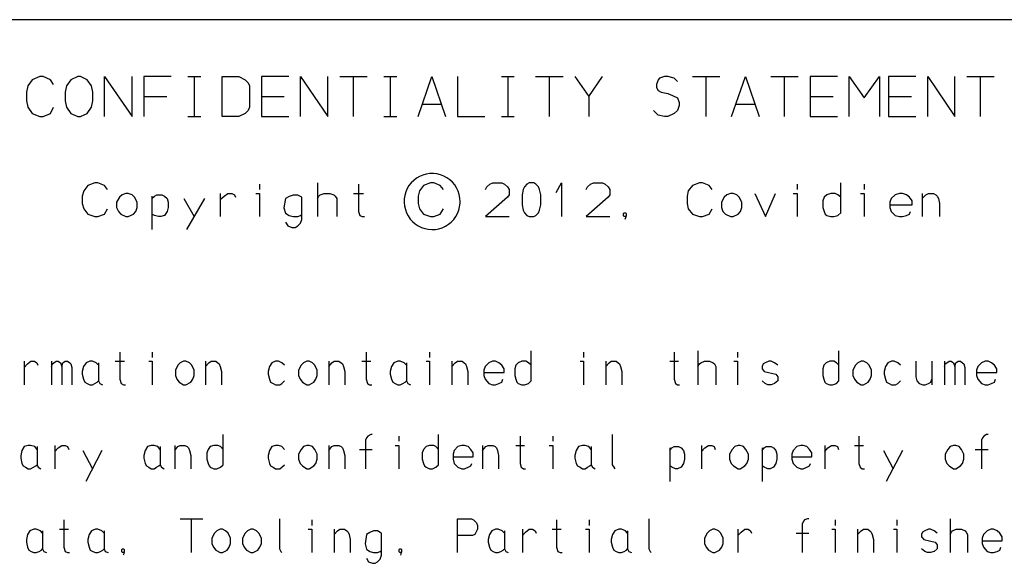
# Model space of a CAD drawing. Extents: x 0 to 1186, y 36 to 805.
# Tile 5 of 12: x 729 to 825, y 91 to 145. Entities that reach past the tile are written whole.
import ezdxf

# ---------------------------------------------------------------- set-up
doc = ezdxf.new("R2010")
doc.units = 0
doc.layers.add('1', color=1, linetype='CONTINUOUS')

msp = doc.modelspace()

# ---------------------------------------------------------------- linework, layer by layer
at = {"layer": '1'}
for p, q in [((863.9, 144.6), (693.68, 144.6)), ((729.53, 138.1), (729.38, 137.5)), ((729.95, 138.7), (729.53, 138.1)), ((730.7, 139.03), (729.95, 138.7)), ((731.03, 139.03), (730.7, 139.03)), ((731.75, 138.7), (731.03, 139.03)), ((732.05, 138.25), (731.75, 138.7)), ((733.3, 138.1), (733.2, 137.5)), ((733.75, 138.7), (733.3, 138.1)), ((734.43, 139.03), (733.75, 138.7)), ((734.68, 139.03), (734.43, 139.03)), ((735.35, 138.7), (734.68, 139.03)), ((735.78, 138.1), (735.35, 138.7)), ((735.9, 137.5), (735.78, 138.1)), ((737.05, 135.1), (737.05, 139.03)), ((737.05, 139.03), (739.75, 135.1)), ((739.75, 135.1), (739.75, 139.03)), ((743.58, 139.03), (740.9, 139.03)), ((740.9, 139.03), (740.9, 135.1)), ((745.23, 139.03), (746.48, 139.03)), ((745.88, 135.1), (745.88, 139.03)), ((748.58, 135.1), (748.58, 139.03)), ((748.58, 139.03), (750.23, 139.03)), ((750.23, 139.03), (750.85, 138.7)), ((750.85, 138.7), (751.13, 138.4)), ((751.13, 138.4), (751.28, 138.1)), ((751.28, 138.1), (751.28, 136.03)), ((755.13, 139.03), (752.43, 139.03)), ((752.43, 139.03), (752.43, 135.1)), ((756.28, 135.1), (756.28, 139.03)), ((756.28, 139.03), (758.95, 135.1)), ((758.95, 135.1), (758.95, 139.03)), ((760.13, 139.03), (762.8, 139.03)), ((761.45, 135.1), (761.45, 139.03)), ((764.45, 139.03), (765.7, 139.03)), ((765.1, 135.1), (765.1, 139.03)), ((767.8, 135.1), (769.15, 139.03)), ((769.15, 139.03), (770.5, 135.1)), ((771.65, 139.03), (771.65, 135.1)), ((775.98, 139.03), (777.23, 139.03)), ((776.63, 135.1), (776.63, 139.03)), ((779.33, 139.03), (782.03, 139.03)), ((780.68, 135.1), (780.68, 139.03)), ((783.18, 139.03), (784.53, 137.08)), ((784.53, 137.08), (785.88, 139.03)), ((791.33, 138.7), (791.18, 138.25)), ((791.18, 138.25), (791.18, 137.95)), ((791.48, 138.88), (791.33, 138.7)), ((791.98, 139.03), (791.48, 138.88)), ((792.28, 139.03), (791.98, 139.03)), ((792.9, 138.88), (792.28, 139.03)), ((793.25, 138.55), (792.9, 138.88)), ((794.7, 139.03), (797.4, 139.03)), ((796.05, 135.1), (796.05, 139.03)), ((798.55, 135.1), (799.9, 139.03)), ((799.9, 139.03), (801.25, 135.1)), ((802.4, 139.03), (805.08, 139.03)), ((803.75, 135.1), (803.75, 139.03)), ((808.93, 139.03), (806.25, 139.03)), ((806.25, 139.03), (806.25, 135.1)), ((810.08, 135.1), (810.08, 139.03)), ((810.08, 139.03), (811.55, 136.93)), ((811.55, 136.93), (813.05, 139.03)), ((813.05, 139.03), (813.05, 135.1)), ((816.63, 139.03), (813.93, 139.03)), ((813.93, 139.03), (813.93, 135.1)), ((817.78, 135.1), (817.78, 139.03)), ((817.78, 139.03), (820.45, 135.1)), ((820.45, 135.1), (820.45, 139.03)), ((821.63, 139.03), (824.3, 139.03)), ((822.95, 135.1), (822.95, 139.03)), ((729.38, 137.5), (729.38, 136.63)), ((733.2, 137.5), (733.2, 136.63)), ((735.9, 136.63), (735.9, 137.5)), ((791.18, 137.95), (791.33, 137.65)), ((791.33, 137.65), (791.65, 137.5)), ((791.65, 137.5), (792.28, 137.35)), ((792.28, 137.35), (792.75, 137.18)), ((792.75, 137.18), (793.25, 136.93)), ((729.38, 136.63), (729.53, 136.03)), ((733.2, 136.63), (733.3, 136.03)), ((735.78, 136.03), (735.9, 136.63)), ((740.9, 137.08), (743.15, 137.08)), ((752.43, 137.08), (754.68, 137.08)), ((768.2, 136.33), (770.1, 136.33)), ((784.53, 137.08), (784.53, 135.1)), ((793.25, 136.93), (793.4, 136.48)), ((793.4, 136.18), (793.25, 135.7)), ((793.4, 136.48), (793.4, 136.18)), ((798.95, 136.33), (800.85, 136.33)), ((806.25, 137.08), (808.5, 137.08)), ((813.93, 137.08), (816.2, 137.08)), ((729.53, 136.03), (729.95, 135.4)), ((729.95, 135.4), (730.7, 135.1)), ((731.03, 135.1), (731.75, 135.4)), ((731.75, 135.4), (732.05, 136.03)), ((733.3, 136.03), (733.75, 135.4)), ((733.75, 135.4), (734.43, 135.1)), ((734.68, 135.1), (735.35, 135.4)), ((735.35, 135.4), (735.78, 136.03)), ((750.85, 135.4), (750.23, 135.1)), ((751.13, 135.7), (750.85, 135.4)), ((751.28, 136.03), (751.13, 135.7)), ((791.33, 135.25), (790.88, 135.7)), ((791.98, 135.1), (791.33, 135.25)), ((792.9, 135.4), (792.28, 135.1)), ((793.25, 135.7), (792.9, 135.4)), ((730.7, 135.1), (731.03, 135.1)), ((734.43, 135.1), (734.68, 135.1)), ((745.23, 135.1), (746.48, 135.1)), ((750.23, 135.1), (748.58, 135.1)), ((752.43, 135.1), (755.13, 135.1)), ((764.45, 135.1), (765.7, 135.1)), ((771.65, 135.1), (774.33, 135.1)), ((775.98, 135.1), (777.23, 135.1)), ((792.28, 135.1), (791.98, 135.1)), ((806.25, 135.1), (808.93, 135.1)), ((813.93, 135.1), (816.63, 135.1)), ((768.6, 129.45), (768.27, 129.35)), ((768.95, 129.5), (768.6, 129.45)), ((769.3, 129.5), (768.95, 129.5)), ((769.65, 129.48), (769.3, 129.5)), ((770, 129.38), (769.65, 129.48)), ((736.1, 128.6), (735.4, 128.35)), ((736.38, 128.6), (736.1, 128.6)), ((737.05, 128.35), (736.38, 128.6)), ((752.25, 128.48), (752.25, 127.95)), ((757.93, 128.6), (757.93, 125.28)), ((761.95, 128.48), (761.95, 125.8)), ((767.12, 128.6), (766.9, 128.33)), ((767.37, 128.83), (767.12, 128.6)), ((767.65, 129.05), (767.37, 128.83)), ((767.95, 129.23), (767.65, 129.05)), ((768.27, 129.35), (767.95, 129.23)), ((769.03, 128.6), (768.33, 128.35)), ((769.33, 128.6), (769.03, 128.6)), ((769.98, 128.35), (769.33, 128.6)), ((770.32, 129.25), (770, 129.38)), ((770.62, 129.1), (770.32, 129.25)), ((770.9, 128.9), (770.62, 129.1)), ((771.17, 128.65), (770.9, 128.9)), ((771.4, 128.4), (771.17, 128.65)), ((774.53, 128.2), (774.83, 128.48)), ((774.83, 128.48), (775.13, 128.6)), ((775.13, 128.6), (776, 128.6)), ((776, 128.6), (776.28, 128.48)), ((776.28, 128.48), (776.58, 128.2)), ((778.48, 128.48), (778.23, 128.2)), ((778.7, 128.6), (778.48, 128.48)), ((779.15, 128.6), (778.7, 128.6)), ((779.35, 128.48), (779.15, 128.6)), ((779.6, 128.2), (779.35, 128.48)), ((781.35, 127.65), (781.88, 128.6)), ((781.88, 128.6), (781.88, 125.28)), ((784.43, 128.2), (784.7, 128.48)), ((784.7, 128.48), (785, 128.6)), ((785, 128.6), (785.88, 128.6)), ((785.88, 128.6), (786.15, 128.48)), ((786.15, 128.48), (786.45, 128.2)), ((795.4, 128.6), (794.7, 128.35)), ((795.68, 128.6), (795.4, 128.6)), ((796.35, 128.35), (795.68, 128.6)), ((804.98, 128.48), (804.98, 127.95)), ((809.25, 125.65), (809.25, 128.6)), ((811.55, 128.48), (811.55, 127.95)), ((735, 127.83), (734.85, 127.3)), ((735.4, 128.35), (735, 127.83)), ((737.33, 127.95), (737.05, 128.35)), ((739.13, 127.55), (738.78, 127.43)), ((739.38, 127.55), (739.13, 127.55)), ((739.75, 127.43), (739.38, 127.55)), ((748.4, 127.55), (748.4, 125.28)), ((748.78, 127.3), (749.15, 127.55)), ((749.15, 127.55), (749.53, 127.55)), ((749.53, 127.55), (749.78, 127.43)), ((751.88, 127.55), (752.25, 127.55)), ((752.25, 127.55), (752.25, 125.28)), ((758.2, 127.43), (758.6, 127.55)), ((758.6, 127.55), (759.15, 127.55)), ((759.15, 127.55), (759.55, 127.43)), ((761.48, 127.55), (762.45, 127.55)), ((766.6, 127.7), (766.5, 127.35)), ((766.72, 128.03), (766.6, 127.7)), ((766.9, 128.33), (766.72, 128.03)), ((767.95, 127.83), (767.8, 127.3)), ((768.33, 128.35), (767.95, 127.83)), ((770.28, 127.95), (769.98, 128.35)), ((771.57, 128.1), (771.4, 128.4)), ((771.72, 127.78), (771.57, 128.1)), ((771.82, 127.45), (771.72, 127.78)), ((774.4, 127.95), (774.53, 128.2)), ((776.58, 128.2), (776.73, 127.95)), ((776.73, 127.95), (776.73, 127.43)), ((778.1, 127.95), (778, 127.43)), ((778.23, 128.2), (778.1, 127.95)), ((779.7, 127.95), (779.6, 128.2)), ((779.83, 127.43), (779.7, 127.95)), ((784.28, 127.95), (784.43, 128.2)), ((786.45, 128.2), (786.6, 127.95)), ((786.6, 127.95), (786.6, 127.43)), ((794.3, 127.83), (794.18, 127.3)), ((794.7, 128.35), (794.3, 127.83)), ((796.63, 127.95), (796.35, 128.35)), ((798.43, 127.55), (798.08, 127.43)), ((798.7, 127.55), (798.43, 127.55)), ((799.05, 127.43), (798.7, 127.55)), ((800.83, 127.55), (801.88, 125.28)), ((801.88, 125.28), (802.85, 127.55)), ((804.58, 127.55), (804.98, 127.55)), ((804.98, 127.55), (804.98, 125.28)), ((808.28, 127.55), (807.88, 127.43)), ((808.7, 127.55), (808.28, 127.55)), ((808.98, 127.43), (808.7, 127.55)), ((811.18, 127.55), (811.55, 127.55)), ((811.55, 127.55), (811.55, 125.28)), ((815.03, 127.55), (814.6, 127.43)), ((815.3, 127.55), (815.03, 127.55)), ((815.7, 127.43), (815.3, 127.55)), ((817.23, 127.55), (817.23, 125.28)), ((817.6, 127.43), (817.85, 127.55)), ((817.85, 127.55), (818.35, 127.55)), ((818.35, 127.55), (818.58, 127.43)), ((734.85, 127.3), (734.85, 126.58)), ((734.85, 126.58), (735, 126.05)), ((738.53, 127.18), (738.23, 126.7)), ((738.23, 126.7), (738.23, 126.18)), ((738.78, 127.43), (738.53, 127.18)), ((740, 127.18), (739.75, 127.43)), ((740.25, 126.7), (740, 127.18)), ((740.25, 126.18), (740.25, 126.7)), ((741.7, 127.3), (741.7, 124.03)), ((741.7, 127.05), (741.95, 127.3)), ((741.95, 127.3), (742.18, 127.43)), ((742.18, 127.43), (742.68, 127.43)), ((742.68, 127.43), (742.93, 127.3)), ((742.93, 127.3), (743.18, 127.05)), ((743.18, 127.05), (743.3, 126.7)), ((743.3, 126.7), (743.3, 126.18)), ((744.83, 127.05), (745.85, 125.28)), ((746.85, 127.05), (745.1, 124.03)), ((748.4, 126.95), (748.78, 127.3)), ((749.78, 127.43), (749.88, 127.18)), ((754.78, 127.05), (754.63, 126.13)), ((755.15, 127.25), (754.78, 127.05)), ((755.55, 127.4), (755.15, 127.25)), ((756, 127.4), (755.55, 127.4)), ((756.25, 127.25), (756, 127.4)), ((756.4, 127.18), (756.25, 127.25)), ((756.4, 125), (756.4, 127.18)), ((757.93, 127.05), (758.05, 127.3)), ((758.05, 127.3), (758.2, 127.43)), ((759.55, 127.43), (759.68, 127.3)), ((759.68, 127.3), (759.83, 127.05)), ((759.83, 127.05), (759.83, 125.28)), ((766.45, 127.03), (766.42, 126.68)), ((766.42, 126.68), (766.47, 126.33)), ((766.5, 127.35), (766.45, 127.03)), ((767.8, 127.3), (767.8, 126.58)), ((767.8, 126.58), (767.95, 126.05)), ((771.9, 127.1), (771.82, 127.45)), ((771.87, 126.25), (771.92, 126.6)), ((771.92, 126.78), (771.9, 127.1)), ((771.92, 126.6), (771.92, 126.78)), ((776.58, 127.18), (774.4, 125.28)), ((776.73, 127.43), (776.58, 127.18)), ((778, 127.43), (778, 126.43)), ((779.83, 126.43), (779.83, 127.43)), ((786.45, 127.18), (784.28, 125.28)), ((786.6, 127.43), (786.45, 127.18)), ((794.18, 127.3), (794.18, 126.58)), ((794.18, 126.58), (794.3, 126.05)), ((797.83, 127.18), (797.55, 126.7)), ((797.55, 126.7), (797.55, 126.18)), ((798.08, 127.43), (797.83, 127.18)), ((799.3, 127.18), (799.05, 127.43)), ((799.55, 126.7), (799.3, 127.18)), ((799.55, 126.18), (799.55, 126.7)), ((807.63, 127.18), (807.48, 126.83)), ((807.48, 126.83), (807.48, 126.18)), ((807.88, 127.43), (807.63, 127.18)), ((809.25, 127.18), (808.98, 127.43)), ((814.2, 127.05), (814.08, 126.7)), ((814.08, 126.7), (814.08, 126.18)), ((814.6, 127.43), (814.2, 127.05)), ((816, 127.18), (815.7, 127.43)), ((816.25, 126.83), (816, 127.18)), ((816.25, 126.43), (816.25, 126.83)), ((817.23, 127.05), (817.6, 127.43)), ((818.58, 127.43), (818.7, 127.3)), ((818.7, 127.3), (818.83, 127.05)), ((818.83, 127.05), (818.95, 126.58)), ((818.95, 126.58), (818.95, 125.28)), ((735, 126.05), (735.4, 125.53)), ((737.05, 125.53), (737.33, 126.05)), ((738.23, 126.18), (738.4, 125.8)), ((738.4, 125.8), (738.65, 125.53)), ((739.88, 125.53), (740.1, 125.8)), ((740.1, 125.8), (740.25, 126.18)), ((743.18, 125.8), (742.93, 125.4)), ((743.3, 126.18), (743.18, 125.8)), ((754.63, 126.13), (754.78, 125.63)), ((754.78, 125.63), (755.15, 125.4)), ((761.95, 125.8), (762.08, 125.4)), ((766.47, 126.33), (766.55, 125.98)), ((766.55, 125.98), (766.67, 125.65)), ((766.67, 125.65), (766.82, 125.35)), ((767.95, 126.05), (768.33, 125.53)), ((769.98, 125.53), (770.28, 126.05)), ((771.5, 125.3), (771.67, 125.6)), ((771.67, 125.6), (771.8, 125.93)), ((771.8, 125.93), (771.87, 126.25)), ((778, 126.43), (778.1, 125.93)), ((778.1, 125.93), (778.23, 125.65)), ((778.23, 125.65), (778.48, 125.4)), ((779.35, 125.4), (779.6, 125.65)), ((779.6, 125.65), (779.7, 125.93)), ((779.7, 125.93), (779.83, 126.43)), ((787.93, 125.58), (788, 125.65)), ((787.93, 125.35), (787.93, 125.58)), ((788, 125.65), (788.13, 125.65)), ((788.13, 125.65), (788.2, 125.58)), ((788.2, 125.58), (788.2, 125.35)), ((794.3, 126.05), (794.7, 125.53)), ((796.35, 125.53), (796.63, 126.05)), ((797.55, 126.18), (797.7, 125.8)), ((797.7, 125.8), (797.95, 125.53)), ((799.2, 125.53), (799.43, 125.8)), ((799.43, 125.8), (799.55, 126.18)), ((807.48, 126.18), (807.63, 125.8)), ((807.63, 125.8), (807.73, 125.53)), ((808.98, 125.4), (809.25, 125.65)), ((814.08, 126.43), (816.25, 126.43)), ((814.08, 126.18), (814.2, 125.8)), ((814.2, 125.8), (814.6, 125.4)), ((816, 125.53), (816.1, 125.8)), ((735.4, 125.53), (736.1, 125.28)), ((736.1, 125.28), (736.38, 125.28)), ((736.38, 125.28), (737.05, 125.53)), ((738.65, 125.53), (739.13, 125.28)), ((739.13, 125.28), (739.38, 125.28)), ((739.38, 125.28), (739.88, 125.53)), ((741.95, 125.4), (741.7, 125.53)), ((742.33, 125.28), (741.95, 125.4)), ((742.58, 125.28), (742.33, 125.28)), ((742.93, 125.4), (742.58, 125.28)), ((754.78, 124.75), (755.03, 124.38)), ((755.15, 125.4), (755.55, 125.28)), ((755.55, 125.28), (756, 125.28)), ((756, 125.28), (756.25, 125.4)), ((756, 124.38), (756.25, 124.63)), ((756.25, 125.4), (756.4, 125.48)), ((756.25, 124.63), (756.4, 125)), ((762.08, 125.4), (762.33, 125.28)), ((762.33, 125.28), (762.55, 125.28)), ((766.82, 125.35), (767.02, 125.05)), ((767.02, 125.05), (767.25, 124.8)), ((767.25, 124.8), (767.52, 124.58)), ((767.52, 124.58), (767.82, 124.38)), ((768.33, 125.53), (769.03, 125.28)), ((769.03, 125.28), (769.33, 125.28)), ((769.33, 125.28), (769.98, 125.53)), ((770.77, 124.53), (771.05, 124.75)), ((771.05, 124.75), (771.3, 125)), ((771.3, 125), (771.5, 125.3)), ((774.4, 125.28), (776.73, 125.28)), ((778.48, 125.4), (778.7, 125.28)), ((778.7, 125.28), (779.15, 125.28)), ((779.15, 125.28), (779.35, 125.4)), ((784.28, 125.28), (786.6, 125.28)), ((788, 125.28), (787.93, 125.35)), ((788.13, 125.28), (788, 125.28)), ((788.13, 125.15), (788.08, 125)), ((788.2, 125.35), (788.13, 125.28)), ((788.2, 125.35), (788.13, 125.15)), ((794.7, 125.53), (795.4, 125.28)), ((795.4, 125.28), (795.68, 125.28)), ((795.68, 125.28), (796.35, 125.53)), ((797.95, 125.53), (798.43, 125.28)), ((798.43, 125.28), (798.7, 125.28)), ((798.7, 125.28), (799.2, 125.53)), ((807.73, 125.53), (807.88, 125.4)), ((807.88, 125.4), (808.28, 125.28)), ((808.28, 125.28), (808.58, 125.28)), ((808.58, 125.28), (808.98, 125.4)), ((814.6, 125.4), (815.03, 125.28)), ((815.03, 125.28), (815.3, 125.28)), ((815.3, 125.28), (815.7, 125.4)), ((815.7, 125.4), (816, 125.53)), ((755.03, 124.38), (755.43, 124.23)), ((755.43, 124.23), (755.73, 124.23)), ((755.73, 124.23), (756, 124.38)), ((767.82, 124.38), (768.12, 124.23)), ((768.12, 124.23), (768.45, 124.13)), ((768.45, 124.13), (768.8, 124.05)), ((768.8, 124.05), (769.15, 124.03)), ((769.15, 124.03), (769.5, 124.03)), ((769.5, 124.03), (769.85, 124.1)), ((769.85, 124.1), (770.17, 124.2)), ((770.17, 124.2), (770.5, 124.35)), ((770.5, 124.35), (770.77, 124.53)), ((778.88, 109.18), (778.88, 112.13)), ((795.25, 112.13), (795.25, 108.8)), ((809.08, 109.18), (809.08, 112.13)), ((729.15, 111.1), (729.15, 108.8)), ((729.48, 110.83), (729.83, 111.1)), ((729.83, 111.1), (730.18, 111.1)), ((730.18, 111.1), (730.4, 110.95)), ((731.85, 111.1), (731.85, 108.8)), ((732.08, 110.95), (732.3, 111.1)), ((732.3, 111.1), (732.5, 111.1)), ((732.5, 111.1), (732.73, 110.95)), ((732.95, 110.95), (733.18, 111.1)), ((733.18, 111.1), (733.43, 111.1)), ((733.43, 111.1), (733.63, 110.95)), ((735.6, 111.1), (735.23, 110.95)), ((735.85, 111.1), (735.6, 111.1)), ((736.23, 110.95), (735.85, 111.1)), ((738.1, 111.1), (739, 111.1)), ((738.55, 112), (738.55, 109.33)), ((741.38, 111.1), (741.73, 111.1)), ((741.73, 112), (741.73, 111.48)), ((741.73, 111.1), (741.73, 108.8)), ((744.8, 111.1), (744.48, 110.95)), ((745.03, 111.1), (744.8, 111.1)), ((745.38, 110.95), (745.03, 111.1)), ((746.95, 111.1), (746.95, 108.8)), ((747.28, 110.95), (747.5, 111.1)), ((747.5, 111.1), (747.95, 111.1)), ((747.95, 111.1), (748.15, 110.95)), ((753.83, 111.1), (753.45, 110.95)), ((754.1, 111.1), (753.83, 111.1)), ((754.45, 110.95), (754.1, 111.1)), ((756.9, 111.1), (756.55, 110.95)), ((757.13, 111.1), (756.9, 111.1)), ((757.45, 110.95), (757.13, 111.1)), ((759.03, 111.1), (759.03, 108.8)), ((759.35, 110.95), (759.58, 111.1)), ((759.58, 111.1), (760.03, 111.1)), ((760.03, 111.1), (760.25, 110.95)), ((762.28, 111.1), (763.15, 111.1)), ((762.7, 112), (762.7, 109.33)), ((765.8, 111.1), (765.43, 110.95)), ((766.05, 111.1), (765.8, 111.1)), ((766.43, 110.95), (766.05, 111.1)), ((768.58, 111.1), (768.93, 111.1)), ((768.93, 112), (768.93, 111.48)), ((768.93, 111.1), (768.93, 108.8)), ((771.1, 111.1), (771.1, 108.8)), ((771.43, 110.95), (771.65, 111.1)), ((771.65, 111.1), (772.13, 111.1)), ((772.13, 111.1), (772.33, 110.95)), ((775.1, 111.1), (774.73, 110.95)), ((775.38, 111.1), (775.1, 111.1)), ((775.73, 110.95), (775.38, 111.1)), ((777.98, 111.1), (777.63, 110.95)), ((778.38, 111.1), (777.98, 111.1)), ((778.63, 110.95), (778.38, 111.1)), ((783.68, 111.1), (784.03, 111.1)), ((784.03, 112), (784.03, 111.48)), ((784.03, 111.1), (784.03, 108.8)), ((786.2, 111.1), (786.2, 108.8)), ((786.53, 110.95), (786.75, 111.1)), ((786.75, 111.1), (787.23, 111.1)), ((787.23, 111.1), (787.43, 110.95)), ((792.48, 111.1), (793.35, 111.1)), ((792.9, 112), (792.9, 109.33)), ((795.53, 110.95), (795.88, 111.1)), ((795.88, 111.1), (796.38, 111.1)), ((796.38, 111.1), (796.73, 110.95)), ((798.78, 111.1), (799.13, 111.1)), ((799.13, 112), (799.13, 111.48)), ((799.13, 111.1), (799.13, 108.8)), ((802.2, 111.1), (801.85, 110.95)), ((802.43, 111.1), (802.2, 111.1)), ((802.75, 110.95), (802.43, 111.1)), ((808.18, 111.1), (807.83, 110.95)), ((808.58, 111.1), (808.18, 111.1)), ((808.83, 110.95), (808.58, 111.1)), ((811.25, 111.1), (810.93, 110.95)), ((811.48, 111.1), (811.25, 111.1)), ((811.8, 110.95), (811.48, 111.1)), ((814.23, 111.1), (813.88, 110.95)), ((814.5, 111.1), (814.23, 111.1)), ((814.85, 110.95), (814.5, 111.1)), ((816.63, 111.1), (816.63, 109.58)), ((818.18, 111.1), (818.18, 108.8)), ((819.43, 111.1), (819.43, 108.8)), ((819.65, 110.95), (819.88, 111.1)), ((819.88, 111.1), (820.08, 111.1)), ((820.08, 111.1), (820.3, 110.95)), ((820.55, 110.95), (820.78, 111.1)), ((820.78, 111.1), (821, 111.1)), ((821, 111.1), (821.2, 110.95)), ((823.42, 111.1), (823.05, 110.95)), ((823.7, 111.1), (823.42, 111.1)), ((824.05, 110.95), (823.7, 111.1)), ((729.15, 110.48), (729.48, 110.83)), ((730.4, 110.95), (730.5, 110.7)), ((731.85, 110.58), (731.93, 110.83)), ((731.93, 110.83), (732.08, 110.95)), ((732.73, 110.95), (732.85, 110.58)), ((732.85, 110.58), (732.95, 110.95)), ((732.85, 110.58), (732.85, 108.8)), ((733.63, 110.95), (733.75, 110.83)), ((733.75, 110.83), (733.85, 110.48)), ((733.85, 110.48), (733.85, 108.8)), ((734.98, 110.58), (734.85, 110.1)), ((734.85, 110.1), (734.85, 109.83)), ((735.23, 110.95), (734.98, 110.58)), ((736.45, 110.7), (736.23, 110.95)), ((736.45, 110.95), (736.45, 109.18)), ((744.25, 110.7), (744, 110.23)), ((744, 110.23), (744, 109.7)), ((744.48, 110.95), (744.25, 110.7)), ((745.6, 110.7), (745.38, 110.95)), ((745.83, 110.23), (745.6, 110.7)), ((745.83, 109.7), (745.83, 110.23)), ((746.95, 110.58), (747.28, 110.95)), ((748.15, 110.95), (748.28, 110.83)), ((748.28, 110.83), (748.4, 110.58)), ((748.4, 110.58), (748.53, 110.1)), ((748.53, 110.1), (748.53, 108.8)), ((753.23, 110.58), (753.1, 110.1)), ((753.1, 110.1), (753.1, 109.83)), ((753.45, 110.95), (753.23, 110.58)), ((754.7, 110.7), (754.45, 110.95)), ((756.33, 110.7), (756.08, 110.23)), ((756.08, 110.23), (756.08, 109.7)), ((756.55, 110.95), (756.33, 110.7)), ((757.68, 110.7), (757.45, 110.95)), ((757.9, 110.23), (757.68, 110.7)), ((757.9, 109.7), (757.9, 110.23)), ((759.03, 110.58), (759.35, 110.95)), ((760.25, 110.95), (760.38, 110.83)), ((760.38, 110.83), (760.48, 110.58)), ((760.48, 110.58), (760.6, 110.1)), ((760.6, 110.1), (760.6, 108.8)), ((765.18, 110.58), (765.05, 110.1)), ((765.05, 110.1), (765.05, 109.83)), ((765.43, 110.95), (765.18, 110.58)), ((766.65, 110.7), (766.43, 110.95)), ((766.65, 110.95), (766.65, 109.18)), ((771.1, 110.58), (771.43, 110.95)), ((772.33, 110.95), (772.45, 110.83)), ((772.45, 110.83), (772.55, 110.58)), ((772.55, 110.58), (772.68, 110.1)), ((772.68, 110.1), (772.68, 108.8)), ((774.38, 110.58), (774.25, 110.23)), ((774.25, 110.23), (774.25, 109.7)), ((774.73, 110.95), (774.38, 110.58)), ((776, 110.7), (775.73, 110.95)), ((776.23, 110.35), (776, 110.7)), ((776.23, 109.98), (776.23, 110.35)), ((777.4, 110.7), (777.28, 110.35)), ((777.28, 110.35), (777.28, 109.7)), ((777.63, 110.95), (777.4, 110.7)), ((778.88, 110.7), (778.63, 110.95)), ((786.2, 110.58), (786.53, 110.95)), ((787.43, 110.95), (787.55, 110.83)), ((787.55, 110.83), (787.65, 110.58)), ((787.65, 110.58), (787.78, 110.1)), ((787.78, 110.1), (787.78, 108.8)), ((795.25, 110.58), (795.4, 110.83)), ((795.4, 110.83), (795.53, 110.95)), ((796.73, 110.95), (796.88, 110.83)), ((796.88, 110.83), (797, 110.58)), ((797, 110.58), (797, 108.8)), ((801.63, 110.83), (801.53, 110.58)), ((801.53, 110.58), (801.53, 110.35)), ((801.53, 110.35), (801.75, 110.1)), ((801.85, 110.95), (801.63, 110.83)), ((801.75, 110.1), (802.88, 109.83)), ((803.08, 110.7), (802.75, 110.95)), ((807.6, 110.7), (807.48, 110.35)), ((807.48, 110.35), (807.48, 109.7)), ((807.83, 110.95), (807.6, 110.7)), ((809.08, 110.7), (808.83, 110.95)), ((810.7, 110.7), (810.45, 110.23)), ((810.45, 110.23), (810.45, 109.7)), ((810.93, 110.95), (810.7, 110.7)), ((812.05, 110.7), (811.8, 110.95)), ((812.28, 110.23), (812.05, 110.7)), ((812.28, 109.7), (812.28, 110.23)), ((813.63, 110.58), (813.5, 110.1)), ((813.5, 110.1), (813.5, 109.83)), ((813.88, 110.95), (813.63, 110.58)), ((815.1, 110.7), (814.85, 110.95)), ((819.43, 110.58), (819.5, 110.83)), ((819.5, 110.83), (819.65, 110.95)), ((820.3, 110.95), (820.45, 110.58)), ((820.45, 110.58), (820.55, 110.95)), ((820.45, 110.58), (820.45, 108.8)), ((821.2, 110.95), (821.33, 110.83)), ((821.33, 110.83), (821.42, 110.48)), ((821.42, 110.48), (821.42, 108.8)), ((822.7, 110.58), (822.58, 110.23)), ((822.58, 110.23), (822.58, 109.7)), ((823.05, 110.95), (822.7, 110.58)), ((824.33, 110.7), (824.05, 110.95)), ((824.55, 110.35), (824.33, 110.7)), ((824.55, 109.98), (824.55, 110.35)), ((734.85, 109.83), (734.98, 109.33)), ((734.98, 109.33), (735.1, 109.05)), ((736.33, 109.05), (736.45, 109.18)), ((736.45, 109.18), (736.58, 108.93)), ((738.55, 109.33), (738.68, 108.93)), ((744, 109.7), (744.15, 109.33)), ((744.15, 109.33), (744.38, 109.05)), ((745.5, 109.05), (745.7, 109.33)), ((745.7, 109.33), (745.83, 109.7)), ((753.1, 109.83), (753.23, 109.33)), ((753.23, 109.33), (753.33, 109.05)), ((754.45, 108.93), (754.7, 109.18)), ((756.08, 109.7), (756.23, 109.33)), ((756.23, 109.33), (756.45, 109.05)), ((757.58, 109.05), (757.78, 109.33)), ((757.78, 109.33), (757.9, 109.7)), ((762.7, 109.33), (762.83, 108.93)), ((765.05, 109.83), (765.18, 109.33)), ((765.18, 109.33), (765.33, 109.05)), ((766.53, 109.05), (766.65, 109.18)), ((766.65, 109.18), (766.8, 108.93)), ((774.25, 109.98), (776.23, 109.98)), ((774.25, 109.7), (774.38, 109.33)), ((774.38, 109.33), (774.73, 108.93)), ((776, 109.05), (776.1, 109.33)), ((777.28, 109.7), (777.4, 109.33)), ((777.4, 109.33), (777.5, 109.05)), ((778.63, 108.93), (778.88, 109.18)), ((792.9, 109.33), (793.03, 108.93)), ((801.85, 108.93), (801.53, 109.18)), ((803.08, 109.18), (802.75, 108.93)), ((802.88, 109.83), (803.08, 109.58)), ((803.08, 109.58), (803.08, 109.18)), ((807.48, 109.7), (807.6, 109.33)), ((807.6, 109.33), (807.7, 109.05)), ((808.83, 108.93), (809.08, 109.18)), ((810.45, 109.7), (810.6, 109.33)), ((810.6, 109.33), (810.83, 109.05)), ((811.95, 109.05), (812.15, 109.33)), ((812.15, 109.33), (812.28, 109.7)), ((813.5, 109.83), (813.63, 109.33)), ((813.63, 109.33), (813.75, 109.05)), ((814.85, 108.93), (815.1, 109.18)), ((816.63, 109.58), (816.73, 109.18)), ((816.73, 109.18), (816.95, 108.93)), ((818.08, 109.05), (818.18, 109.33)), ((822.58, 109.98), (824.55, 109.98)), ((822.58, 109.7), (822.7, 109.33)), ((822.7, 109.33), (823.05, 108.93)), ((824.33, 109.05), (824.42, 109.33)), ((735.1, 109.05), (735.35, 108.93)), ((735.35, 108.93), (735.6, 108.8)), ((735.6, 108.8), (735.85, 108.8)), ((735.85, 108.8), (736.1, 108.93)), ((736.1, 108.93), (736.33, 109.05)), ((736.58, 108.93), (736.85, 108.8)), ((738.68, 108.93), (738.9, 108.8)), ((738.9, 108.8), (739.1, 108.8)), ((744.38, 109.05), (744.8, 108.8)), ((744.8, 108.8), (745.03, 108.8)), ((745.03, 108.8), (745.5, 109.05)), ((753.33, 109.05), (753.6, 108.93)), ((753.6, 108.93), (753.83, 108.8)), ((753.83, 108.8), (754.23, 108.8)), ((754.23, 108.8), (754.45, 108.93)), ((756.45, 109.05), (756.9, 108.8)), ((756.9, 108.8), (757.13, 108.8)), ((757.13, 108.8), (757.58, 109.05)), ((762.83, 108.93), (763.05, 108.8)), ((763.05, 108.8), (763.25, 108.8)), ((765.33, 109.05), (765.55, 108.93)), ((765.55, 108.93), (765.8, 108.8)), ((765.8, 108.8), (766.05, 108.8)), ((766.05, 108.8), (766.3, 108.93)), ((766.3, 108.93), (766.53, 109.05)), ((766.8, 108.93), (767.05, 108.8)), ((774.73, 108.93), (775.1, 108.8)), ((775.1, 108.8), (775.38, 108.8)), ((775.38, 108.8), (775.73, 108.93)), ((775.73, 108.93), (776, 109.05)), ((777.5, 109.05), (777.63, 108.93)), ((777.63, 108.93), (777.98, 108.8)), ((777.98, 108.8), (778.25, 108.8)), ((778.25, 108.8), (778.63, 108.93)), ((793.03, 108.93), (793.25, 108.8)), ((793.25, 108.8), (793.45, 108.8)), ((802.1, 108.8), (801.85, 108.93)), ((802.43, 108.8), (802.1, 108.8)), ((802.75, 108.93), (802.43, 108.8)), ((807.7, 109.05), (807.83, 108.93)), ((807.83, 108.93), (808.18, 108.8)), ((808.18, 108.8), (808.45, 108.8)), ((808.45, 108.8), (808.83, 108.93)), ((810.83, 109.05), (811.25, 108.8)), ((811.25, 108.8), (811.48, 108.8)), ((811.48, 108.8), (811.95, 109.05)), ((813.75, 109.05), (814, 108.93)), ((814, 108.93), (814.23, 108.8)), ((814.23, 108.8), (814.63, 108.8)), ((814.63, 108.8), (814.85, 108.93)), ((816.95, 108.93), (817.3, 108.8)), ((817.3, 108.8), (817.53, 108.8)), ((817.53, 108.8), (817.85, 108.93)), ((817.85, 108.93), (818.08, 109.05)), ((823.05, 108.93), (823.42, 108.8)), ((823.42, 108.8), (823.7, 108.8)), ((823.7, 108.8), (824.05, 108.93)), ((824.05, 108.93), (824.33, 109.05)), ((748.67, 100.95), (748.67, 103.9)), ((762.78, 103.63), (762.65, 103.38)), ((762.65, 103.38), (762.65, 100.55)), ((762.88, 103.75), (762.78, 103.63)), ((763.15, 103.9), (762.88, 103.75)), ((763.28, 103.9), (763.15, 103.9)), ((765.9, 103.75), (765.9, 103.25)), ((769.8, 100.95), (769.8, 103.9)), ((777.8, 103.75), (777.8, 101.08)), ((781, 103.75), (781, 103.25)), ((786.85, 103.9), (786.85, 100.95)), ((811.02, 103.75), (811.02, 101.08)), ((823.18, 103.63), (823.05, 103.38)), ((823.05, 103.38), (823.05, 100.55)), ((823.28, 103.75), (823.18, 103.63)), ((823.55, 103.9), (823.28, 103.75)), ((823.7, 103.9), (823.55, 103.9)), ((729.18, 102.73), (728.95, 102.33)), ((729.55, 102.85), (729.18, 102.73)), ((729.8, 102.85), (729.55, 102.85)), ((730.2, 102.73), (729.8, 102.85)), ((730.43, 102.45), (730.2, 102.73)), ((730.43, 102.73), (730.43, 100.95)), ((732.18, 102.85), (732.18, 100.55)), ((732.18, 102.25), (732.5, 102.6)), ((732.5, 102.6), (732.85, 102.85)), ((732.85, 102.85), (733.18, 102.85)), ((733.18, 102.85), (733.43, 102.73)), ((733.43, 102.73), (733.53, 102.45)), ((741.25, 102.73), (741.03, 102.33)), ((741.63, 102.85), (741.25, 102.73)), ((741.9, 102.85), (741.63, 102.85)), ((742.28, 102.73), (741.9, 102.85)), ((742.5, 102.45), (742.28, 102.73)), ((742.5, 102.73), (742.5, 100.95)), ((743.93, 102.85), (743.93, 100.55)), ((743.93, 102.33), (744.25, 102.73)), ((744.25, 102.73), (744.48, 102.85)), ((744.48, 102.85), (744.93, 102.85)), ((744.93, 102.85), (745.15, 102.73)), ((745.15, 102.73), (745.28, 102.6)), ((745.28, 102.6), (745.38, 102.33)), ((747.2, 102.45), (747.08, 102.13)), ((747.42, 102.73), (747.2, 102.45)), ((747.77, 102.85), (747.42, 102.73)), ((748.17, 102.85), (747.77, 102.85)), ((748.42, 102.73), (748.17, 102.85)), ((748.67, 102.45), (748.42, 102.73)), ((753.45, 102.73), (753.23, 102.33)), ((753.83, 102.85), (753.45, 102.73)), ((754.1, 102.85), (753.83, 102.85)), ((754.45, 102.73), (754.1, 102.85)), ((754.7, 102.45), (754.45, 102.73)), ((756.33, 102.45), (756.08, 101.98)), ((756.55, 102.73), (756.33, 102.45)), ((756.9, 102.85), (756.55, 102.73)), ((757.13, 102.85), (756.9, 102.85)), ((757.45, 102.73), (757.13, 102.85)), ((757.68, 102.45), (757.45, 102.73)), ((757.9, 101.98), (757.68, 102.45)), ((759.03, 102.85), (759.03, 100.55)), ((759.03, 102.33), (759.35, 102.73)), ((759.35, 102.73), (759.58, 102.85)), ((759.58, 102.85), (760.03, 102.85)), ((760.03, 102.85), (760.25, 102.73)), ((760.25, 102.73), (760.38, 102.6)), ((760.38, 102.6), (760.48, 102.33)), ((762.05, 102.45), (763.28, 102.45)), ((765.55, 102.85), (765.9, 102.85)), ((765.9, 102.85), (765.9, 100.55)), ((768.33, 102.45), (768.2, 102.13)), ((768.58, 102.73), (768.33, 102.45)), ((768.93, 102.85), (768.58, 102.73)), ((769.33, 102.85), (768.93, 102.85)), ((769.55, 102.73), (769.33, 102.85)), ((769.8, 102.45), (769.55, 102.73)), ((771.7, 102.73), (771.35, 102.33)), ((772.1, 102.85), (771.7, 102.73)), ((772.35, 102.85), (772.1, 102.85)), ((772.7, 102.73), (772.35, 102.85)), ((772.98, 102.45), (772.7, 102.73)), ((773.2, 102.13), (772.98, 102.45)), ((774.13, 102.85), (774.13, 100.55)), ((774.13, 102.33), (774.45, 102.73)), ((774.45, 102.73), (774.68, 102.85)), ((774.68, 102.85), (775.13, 102.85)), ((775.13, 102.85), (775.35, 102.73)), ((775.35, 102.73), (775.48, 102.6)), ((775.48, 102.6), (775.58, 102.33)), ((777.38, 102.85), (778.25, 102.85)), ((780.65, 102.85), (781, 102.85)), ((781, 102.85), (781, 100.55)), ((783.53, 102.73), (783.3, 102.33)), ((783.93, 102.85), (783.53, 102.73)), ((784.18, 102.85), (783.93, 102.85)), ((784.55, 102.73), (784.18, 102.85)), ((784.78, 102.45), (784.55, 102.73)), ((784.78, 102.73), (784.78, 100.95)), ((792.48, 102.6), (792.48, 99.3)), ((792.48, 102.33), (792.7, 102.6)), ((792.7, 102.6), (792.9, 102.73)), ((792.9, 102.73), (793.35, 102.73)), ((793.35, 102.73), (793.6, 102.6)), ((793.6, 102.6), (793.83, 102.33)), ((795.6, 102.85), (795.6, 100.55)), ((795.6, 102.25), (795.93, 102.6)), ((795.93, 102.6), (796.28, 102.85)), ((796.28, 102.85), (796.6, 102.85)), ((796.6, 102.85), (796.83, 102.73)), ((796.83, 102.73), (796.95, 102.45)), ((798.6, 102.45), (798.35, 101.98)), ((798.85, 102.73), (798.6, 102.45)), ((799.18, 102.85), (798.85, 102.73)), ((799.4, 102.85), (799.18, 102.85)), ((799.73, 102.73), (799.4, 102.85)), ((799.95, 102.45), (799.73, 102.73)), ((800.2, 101.98), (799.95, 102.45)), ((801.53, 102.6), (801.53, 99.3)), ((801.53, 102.33), (801.75, 102.6)), ((801.75, 102.6), (801.95, 102.73)), ((801.95, 102.73), (802.43, 102.73)), ((802.43, 102.73), (802.65, 102.6)), ((802.65, 102.6), (802.88, 102.33)), ((804.93, 102.73), (804.58, 102.33)), ((805.33, 102.85), (804.93, 102.73)), ((805.58, 102.85), (805.33, 102.85)), ((805.93, 102.73), (805.58, 102.85)), ((806.2, 102.45), (805.93, 102.73)), ((806.43, 102.13), (806.2, 102.45)), ((807.68, 102.85), (807.68, 100.55)), ((807.68, 102.25), (808, 102.6)), ((808, 102.6), (808.35, 102.85)), ((808.35, 102.85), (808.7, 102.85)), ((808.7, 102.85), (808.92, 102.73)), ((808.92, 102.73), (809.02, 102.45)), ((810.6, 102.85), (811.47, 102.85)), ((819.75, 102.45), (819.5, 101.98)), ((819.97, 102.73), (819.75, 102.45)), ((820.3, 102.85), (819.97, 102.73)), ((820.55, 102.85), (820.3, 102.85)), ((820.88, 102.73), (820.55, 102.85)), ((821.1, 102.45), (820.88, 102.73)), ((821.33, 101.98), (821.1, 102.45)), ((822.45, 102.45), (823.7, 102.45)), ((728.95, 102.33), (728.83, 101.85)), ((728.83, 101.85), (728.83, 101.6)), ((728.83, 101.6), (728.95, 101.08)), ((734.93, 102.33), (735.88, 100.55)), ((736.78, 102.33), (735.2, 99.3)), ((741.03, 102.33), (740.9, 101.85)), ((740.9, 101.85), (740.9, 101.6)), ((740.9, 101.6), (741.03, 101.08)), ((745.38, 102.33), (745.5, 101.85)), ((745.5, 101.85), (745.5, 100.55)), ((747.08, 102.13), (747.08, 101.48)), ((747.08, 101.48), (747.2, 101.08)), ((753.23, 102.33), (753.1, 101.85)), ((753.1, 101.85), (753.1, 101.6)), ((753.1, 101.6), (753.23, 101.08)), ((756.08, 101.98), (756.08, 101.48)), ((756.08, 101.48), (756.23, 101.08)), ((757.78, 101.08), (757.9, 101.48)), ((757.9, 101.48), (757.9, 101.98)), ((760.48, 102.33), (760.6, 101.85)), ((760.6, 101.85), (760.6, 100.55)), ((768.2, 102.13), (768.2, 101.48)), ((768.2, 101.48), (768.33, 101.08)), ((771.35, 102.33), (771.23, 101.98)), ((771.23, 101.98), (771.23, 101.48)), ((771.23, 101.73), (773.2, 101.73)), ((771.23, 101.48), (771.35, 101.08)), ((773.2, 101.73), (773.2, 102.13)), ((775.58, 102.33), (775.7, 101.85)), ((775.7, 101.85), (775.7, 100.55)), ((783.3, 102.33), (783.18, 101.85)), ((783.18, 101.85), (783.18, 101.6)), ((783.18, 101.6), (783.3, 101.08)), ((793.83, 102.33), (793.92, 101.98)), ((793.92, 101.48), (793.83, 101.08)), ((793.92, 101.98), (793.92, 101.48)), ((798.35, 101.98), (798.35, 101.48)), ((798.35, 101.48), (798.5, 101.08)), ((800.05, 101.08), (800.2, 101.48)), ((800.2, 101.48), (800.2, 101.98)), ((802.88, 102.33), (802.97, 101.98)), ((802.97, 101.48), (802.88, 101.08)), ((802.97, 101.98), (802.97, 101.48)), ((804.58, 102.33), (804.45, 101.98)), ((804.45, 101.98), (804.45, 101.48)), ((804.45, 101.73), (806.43, 101.73)), ((804.45, 101.48), (804.58, 101.08)), ((806.43, 101.73), (806.43, 102.13)), ((813.45, 102.33), (814.4, 100.55)), ((815.3, 102.33), (813.7, 99.3)), ((819.5, 101.98), (819.5, 101.48)), ((819.5, 101.48), (819.65, 101.08)), ((821.2, 101.08), (821.33, 101.48)), ((821.33, 101.48), (821.33, 101.98)), ((728.95, 101.08), (729.08, 100.83)), ((729.08, 100.83), (729.3, 100.7)), ((729.3, 100.7), (729.55, 100.55)), ((729.55, 100.55), (729.8, 100.55)), ((729.8, 100.55), (730.08, 100.7)), ((730.08, 100.7), (730.3, 100.83)), ((730.3, 100.83), (730.43, 100.95)), ((730.43, 100.95), (730.55, 100.7)), ((730.55, 100.7), (730.8, 100.55)), ((741.03, 101.08), (741.15, 100.83)), ((741.15, 100.83), (741.38, 100.7)), ((741.38, 100.7), (741.63, 100.55)), ((741.63, 100.55), (741.9, 100.55)), ((741.9, 100.55), (742.15, 100.7)), ((742.15, 100.7), (742.38, 100.83)), ((742.38, 100.83), (742.5, 100.95)), ((742.5, 100.95), (742.63, 100.7)), ((742.63, 100.7), (742.88, 100.55)), ((747.2, 101.08), (747.3, 100.83)), ((747.3, 100.83), (747.42, 100.7)), ((747.42, 100.7), (747.77, 100.55)), ((747.77, 100.55), (748.05, 100.55)), ((748.05, 100.55), (748.42, 100.7)), ((748.42, 100.7), (748.67, 100.95)), ((753.23, 101.08), (753.33, 100.83)), ((753.33, 100.83), (753.6, 100.7)), ((753.6, 100.7), (753.83, 100.55)), ((753.83, 100.55), (754.23, 100.55)), ((754.23, 100.55), (754.45, 100.7)), ((754.45, 100.7), (754.7, 100.95)), ((756.23, 101.08), (756.45, 100.83)), ((756.45, 100.83), (756.9, 100.55)), ((756.9, 100.55), (757.13, 100.55)), ((757.13, 100.55), (757.58, 100.83)), ((757.58, 100.83), (757.78, 101.08)), ((768.33, 101.08), (768.43, 100.83)), ((768.43, 100.83), (768.58, 100.7)), ((768.58, 100.7), (768.93, 100.55)), ((768.93, 100.55), (769.2, 100.55)), ((769.2, 100.55), (769.55, 100.7)), ((769.55, 100.7), (769.8, 100.95)), ((771.35, 101.08), (771.7, 100.7)), ((771.7, 100.7), (772.1, 100.55)), ((772.1, 100.55), (772.35, 100.55)), ((772.35, 100.55), (772.7, 100.7)), ((772.7, 100.7), (772.98, 100.83)), ((772.98, 100.83), (773.08, 101.08)), ((777.8, 101.08), (777.92, 100.7)), ((777.92, 100.7), (778.15, 100.55)), ((778.15, 100.55), (778.35, 100.55)), ((783.3, 101.08), (783.43, 100.83)), ((783.43, 100.83), (783.68, 100.7)), ((783.68, 100.7), (783.93, 100.55)), ((783.93, 100.55), (784.18, 100.55)), ((784.18, 100.55), (784.43, 100.7)), ((784.43, 100.7), (784.65, 100.83)), ((784.65, 100.83), (784.78, 100.95)), ((784.78, 100.95), (784.9, 100.7)), ((784.9, 100.7), (785.18, 100.55)), ((786.85, 100.95), (787, 100.7)), ((787, 100.7), (787.1, 100.55)), ((792.7, 100.7), (792.48, 100.83)), ((793.03, 100.55), (792.7, 100.7)), ((793.25, 100.55), (793.03, 100.55)), ((793.6, 100.7), (793.25, 100.55)), ((793.83, 101.08), (793.6, 100.7)), ((798.5, 101.08), (798.75, 100.83)), ((798.75, 100.83), (799.18, 100.55)), ((799.18, 100.55), (799.4, 100.55)), ((799.4, 100.55), (799.85, 100.83)), ((799.85, 100.83), (800.05, 101.08)), ((801.75, 100.7), (801.53, 100.83)), ((802.1, 100.55), (801.75, 100.7)), ((802.33, 100.55), (802.1, 100.55)), ((802.65, 100.7), (802.33, 100.55)), ((802.88, 101.08), (802.65, 100.7)), ((804.58, 101.08), (804.93, 100.7)), ((804.93, 100.7), (805.33, 100.55)), ((805.33, 100.55), (805.58, 100.55)), ((805.58, 100.55), (805.93, 100.7)), ((805.93, 100.7), (806.2, 100.83)), ((806.2, 100.83), (806.3, 101.08)), ((811.02, 101.08), (811.15, 100.7)), ((811.15, 100.7), (811.37, 100.55)), ((811.37, 100.55), (811.57, 100.55)), ((819.65, 101.08), (819.88, 100.83)), ((819.88, 100.83), (820.3, 100.55)), ((820.3, 100.55), (820.55, 100.55)), ((820.55, 100.55), (821, 100.83)), ((821, 100.83), (821.2, 101.08)), ((744.48, 95.65), (746.7, 95.65)), ((745.58, 92.33), (745.58, 95.65)), ((754.2, 95.65), (754.2, 92.7)), ((771.65, 92.33), (771.65, 95.65)), ((771.65, 95.65), (773.03, 95.65)), ((773.03, 95.65), (773.25, 95.53)), ((790.43, 95.65), (790.43, 92.7)), ((806, 95.65), (805.7, 95.53)), ((806.12, 95.65), (806, 95.65)), ((819.97, 95.65), (819.97, 92.33)), ((733.05, 95.53), (733.05, 92.85)), ((757.38, 95.53), (757.38, 95)), ((773.25, 95.53), (773.53, 95.25)), ((773.53, 95.25), (773.62, 95)), ((773.62, 95), (773.62, 94.63)), ((781.38, 95.53), (781.38, 92.85)), ((784.58, 95.53), (784.58, 95)), ((805.6, 95.4), (805.47, 95.13)), ((805.47, 95.13), (805.47, 92.33)), ((805.7, 95.53), (805.6, 95.4)), ((808.72, 95.53), (808.72, 95)), ((814.77, 95.53), (814.77, 95)), ((729.5, 94.1), (729.38, 93.63)), ((729.72, 94.48), (729.5, 94.1)), ((730.1, 94.63), (729.72, 94.48)), ((730.35, 94.63), (730.1, 94.63)), ((730.75, 94.48), (730.35, 94.63)), ((730.97, 94.23), (730.75, 94.48)), ((730.97, 94.48), (730.97, 92.7)), ((732.62, 94.63), (733.5, 94.63)), ((735.53, 94.1), (735.4, 93.63)), ((735.78, 94.48), (735.53, 94.1)), ((736.15, 94.63), (735.78, 94.48)), ((736.4, 94.63), (736.15, 94.63)), ((736.78, 94.48), (736.4, 94.63)), ((737, 94.23), (736.78, 94.48)), ((737, 94.48), (737, 92.7)), ((747.83, 94.23), (747.58, 93.75)), ((747.58, 93.75), (747.58, 93.23)), ((748.05, 94.48), (747.83, 94.23)), ((748.38, 94.63), (748.05, 94.48)), ((748.6, 94.63), (748.38, 94.63)), ((748.92, 94.48), (748.6, 94.63)), ((749.17, 94.23), (748.92, 94.48)), ((749.4, 93.75), (749.17, 94.23)), ((749.4, 93.23), (749.4, 93.75)), ((750.85, 94.23), (750.58, 93.75)), ((750.58, 93.75), (750.58, 93.23)), ((751.08, 94.48), (750.85, 94.23)), ((751.4, 94.63), (751.08, 94.48)), ((751.63, 94.63), (751.4, 94.63)), ((751.95, 94.48), (751.63, 94.63)), ((752.18, 94.23), (751.95, 94.48)), ((752.43, 93.75), (752.18, 94.23)), ((752.43, 93.23), (752.43, 93.75)), ((757.03, 94.63), (757.38, 94.63)), ((757.38, 94.63), (757.38, 92.33)), ((759.58, 94.63), (759.58, 92.33)), ((759.58, 94.1), (759.9, 94.48)), ((759.9, 94.48), (760.13, 94.63)), ((760.13, 94.63), (760.58, 94.63)), ((760.58, 94.63), (760.8, 94.48)), ((760.8, 94.48), (760.93, 94.35)), ((760.93, 94.35), (761.03, 94.1)), ((761.03, 94.1), (761.15, 93.63)), ((762.73, 94.1), (762.6, 93.2)), ((763.08, 94.3), (762.73, 94.1)), ((763.42, 94.45), (763.08, 94.3)), ((763.83, 94.45), (763.42, 94.45)), ((764.08, 94.3), (763.83, 94.45)), ((764.2, 94.23), (764.08, 94.3)), ((764.2, 92.08), (764.2, 94.23)), ((773.12, 94), (771.65, 94)), ((773.38, 94.1), (773.12, 94)), ((773.62, 94.63), (773.38, 94.1)), ((774.8, 94.1), (774.68, 93.63)), ((775.03, 94.48), (774.8, 94.1)), ((775.4, 94.63), (775.03, 94.48)), ((775.65, 94.63), (775.4, 94.63)), ((776.05, 94.48), (775.65, 94.63)), ((776.28, 94.23), (776.05, 94.48)), ((776.28, 94.48), (776.28, 92.7)), ((778.03, 94.63), (778.03, 92.33)), ((778.03, 94), (778.35, 94.35)), ((778.35, 94.35), (778.7, 94.63)), ((778.7, 94.63), (779.03, 94.63)), ((779.03, 94.63), (779.28, 94.48)), ((779.28, 94.48), (779.38, 94.23)), ((780.95, 94.63), (781.83, 94.63)), ((784.23, 94.63), (784.58, 94.63)), ((784.58, 94.63), (784.58, 92.33)), ((786.88, 94.1), (786.75, 93.63)), ((787.1, 94.48), (786.88, 94.1)), ((787.48, 94.63), (787.1, 94.48)), ((787.75, 94.63), (787.48, 94.63)), ((788.13, 94.48), (787.75, 94.63)), ((788.35, 94.23), (788.13, 94.48)), ((788.35, 94.48), (788.35, 92.7)), ((796.15, 94.23), (795.88, 93.75)), ((795.88, 93.75), (795.88, 93.23)), ((796.38, 94.48), (796.15, 94.23)), ((796.7, 94.63), (796.38, 94.48)), ((796.92, 94.63), (796.7, 94.63)), ((797.25, 94.48), (796.92, 94.63)), ((797.5, 94.23), (797.25, 94.48)), ((797.72, 93.75), (797.5, 94.23)), ((797.72, 93.23), (797.72, 93.75)), ((799.15, 94.63), (799.15, 92.33)), ((799.15, 94), (799.5, 94.35)), ((799.5, 94.35), (799.85, 94.63)), ((799.85, 94.63), (800.17, 94.63)), ((800.17, 94.63), (800.4, 94.48)), ((800.4, 94.48), (800.5, 94.23)), ((804.87, 94.23), (806.12, 94.23)), ((808.37, 94.63), (808.72, 94.63)), ((808.72, 94.63), (808.72, 92.33)), ((810.9, 94.63), (810.9, 92.33)), ((810.9, 94.1), (811.25, 94.48)), ((811.25, 94.48), (811.47, 94.63)), ((811.47, 94.63), (811.92, 94.63)), ((811.92, 94.63), (812.12, 94.48)), ((812.12, 94.48), (812.25, 94.35)), ((812.25, 94.35), (812.35, 94.1)), ((812.35, 94.1), (812.47, 93.63)), ((814.42, 94.63), (814.77, 94.63)), ((814.77, 94.63), (814.77, 92.33)), ((817.27, 94.35), (817.17, 94.1)), ((817.17, 94.1), (817.17, 93.88)), ((817.17, 93.88), (817.4, 93.63)), ((817.5, 94.48), (817.27, 94.35)), ((817.85, 94.63), (817.5, 94.48)), ((818.07, 94.63), (817.85, 94.63)), ((818.4, 94.48), (818.07, 94.63)), ((818.72, 94.23), (818.4, 94.48)), ((819.97, 94.1), (820.1, 94.35)), ((820.1, 94.35), (820.22, 94.48)), ((820.22, 94.48), (820.57, 94.63)), ((820.57, 94.63), (821.1, 94.63)), ((821.1, 94.63), (821.45, 94.48)), ((821.45, 94.48), (821.57, 94.35)), ((821.57, 94.35), (821.7, 94.1)), ((821.7, 94.1), (821.7, 92.33)), ((823.25, 94.1), (823.12, 93.75)), ((823.12, 93.75), (823.12, 93.23)), ((823.6, 94.48), (823.25, 94.1)), ((823.97, 94.63), (823.6, 94.48)), ((824.22, 94.63), (823.97, 94.63)), ((824.6, 94.48), (824.22, 94.63)), ((824.87, 94.23), (824.6, 94.48)), ((825.1, 93.88), (824.87, 94.23)), ((825.1, 93.5), (825.1, 93.88)), ((729.38, 93.63), (729.38, 93.35)), ((729.38, 93.35), (729.5, 92.85)), ((729.5, 92.85), (729.62, 92.58)), ((733.05, 92.85), (733.17, 92.45)), ((735.4, 93.63), (735.4, 93.35)), ((735.4, 93.35), (735.53, 92.85)), ((735.53, 92.85), (735.65, 92.58)), ((747.58, 93.23), (747.73, 92.85)), ((747.73, 92.85), (747.95, 92.58)), ((749.07, 92.58), (749.27, 92.85)), ((749.27, 92.85), (749.4, 93.23)), ((750.58, 93.23), (750.73, 92.85)), ((750.73, 92.85), (750.98, 92.58)), ((752.08, 92.58), (752.28, 92.85)), ((752.28, 92.85), (752.43, 93.23)), ((761.15, 93.63), (761.15, 92.33)), ((762.6, 93.2), (762.73, 92.68)), ((774.68, 93.63), (774.68, 93.35)), ((774.68, 93.35), (774.8, 92.85)), ((774.8, 92.85), (774.93, 92.58)), ((781.38, 92.85), (781.5, 92.45)), ((786.75, 93.63), (786.75, 93.35)), ((786.75, 93.35), (786.88, 92.85)), ((786.88, 92.85), (787, 92.58)), ((795.88, 93.23), (796.05, 92.85)), ((796.05, 92.85), (796.27, 92.58)), ((797.37, 92.58), (797.6, 92.85)), ((797.6, 92.85), (797.72, 93.23)), ((812.47, 93.63), (812.47, 92.33)), ((817.4, 93.63), (818.52, 93.35)), ((818.52, 93.35), (818.72, 93.1)), ((818.72, 93.1), (818.72, 92.7)), ((823.12, 93.5), (825.1, 93.5)), ((823.12, 93.23), (823.25, 92.85)), ((823.25, 92.85), (823.6, 92.45)), ((824.87, 92.58), (824.97, 92.85)), ((729.62, 92.58), (729.85, 92.45)), ((729.85, 92.45), (730.1, 92.33)), ((730.1, 92.33), (730.35, 92.33)), ((730.35, 92.33), (730.62, 92.45)), ((730.62, 92.45), (730.85, 92.58)), ((730.85, 92.58), (730.97, 92.7)), ((730.97, 92.7), (731.1, 92.45)), ((731.1, 92.45), (731.35, 92.33)), ((733.17, 92.45), (733.4, 92.33)), ((733.4, 92.33), (733.6, 92.33)), ((735.65, 92.58), (735.9, 92.45)), ((735.9, 92.45), (736.15, 92.33)), ((736.15, 92.33), (736.4, 92.33)), ((736.4, 92.33), (736.65, 92.45)), ((736.65, 92.45), (736.88, 92.58)), ((736.88, 92.58), (737, 92.7)), ((737, 92.7), (737.12, 92.45)), ((737.12, 92.45), (737.4, 92.33)), ((738.75, 92.63), (738.8, 92.7)), ((738.75, 92.4), (738.75, 92.63)), ((738.8, 92.33), (738.75, 92.4)), ((738.8, 92.7), (738.93, 92.7)), ((738.93, 92.33), (738.8, 92.33)), ((738.93, 92.2), (738.88, 92.08)), ((738.93, 92.7), (738.98, 92.63)), ((738.98, 92.4), (738.93, 92.33)), ((738.98, 92.4), (738.93, 92.2)), ((738.98, 92.63), (738.98, 92.4)), ((747.95, 92.58), (748.38, 92.33)), ((748.38, 92.33), (748.6, 92.33)), ((748.6, 92.33), (749.07, 92.58)), ((750.98, 92.58), (751.4, 92.33)), ((751.4, 92.33), (751.62, 92.33)), ((751.62, 92.33), (752.08, 92.58)), ((754.2, 92.7), (754.33, 92.45)), ((754.33, 92.45), (754.43, 92.33)), ((762.73, 92.68), (763.08, 92.45)), ((762.73, 91.8), (762.95, 91.43)), ((763.08, 92.45), (763.42, 92.33)), ((763.42, 92.33), (763.83, 92.33)), ((763.83, 92.33), (764.08, 92.45)), ((764.08, 92.45), (764.2, 92.55)), ((764.08, 91.68), (764.2, 92.08)), ((765.95, 92.63), (766, 92.7)), ((765.95, 92.4), (765.95, 92.63)), ((766, 92.33), (765.95, 92.4)), ((766, 92.7), (766.12, 92.7)), ((766.12, 92.33), (766, 92.33)), ((766.12, 92.2), (766.08, 92.08)), ((766.12, 92.7), (766.17, 92.63)), ((766.17, 92.4), (766.12, 92.33)), ((766.17, 92.4), (766.12, 92.2)), ((766.17, 92.63), (766.17, 92.4)), ((774.93, 92.58), (775.15, 92.45)), ((775.15, 92.45), (775.4, 92.33)), ((775.4, 92.33), (775.65, 92.33)), ((775.65, 92.33), (775.93, 92.45)), ((775.93, 92.45), (776.15, 92.58)), ((776.15, 92.58), (776.28, 92.7)), ((776.28, 92.7), (776.4, 92.45)), ((776.4, 92.45), (776.65, 92.33)), ((781.5, 92.45), (781.72, 92.33)), ((781.72, 92.33), (781.92, 92.33)), ((787, 92.58), (787.23, 92.45)), ((787.23, 92.45), (787.48, 92.33)), ((787.48, 92.33), (787.75, 92.33)), ((787.75, 92.33), (788, 92.45)), ((788, 92.45), (788.23, 92.58)), ((788.23, 92.58), (788.35, 92.7)), ((788.35, 92.7), (788.48, 92.45)), ((788.48, 92.45), (788.73, 92.33)), ((790.43, 92.7), (790.55, 92.45)), ((790.55, 92.45), (790.65, 92.33)), ((796.27, 92.58), (796.7, 92.33)), ((796.7, 92.33), (796.92, 92.33)), ((796.92, 92.33), (797.37, 92.58)), ((817.5, 92.45), (817.17, 92.7)), ((817.75, 92.33), (817.5, 92.45)), ((818.07, 92.33), (817.75, 92.33)), ((818.4, 92.45), (818.07, 92.33)), ((818.72, 92.7), (818.4, 92.45)), ((823.6, 92.45), (823.97, 92.33)), ((823.97, 92.33), (824.22, 92.33)), ((824.22, 92.33), (824.6, 92.45)), ((824.6, 92.45), (824.87, 92.58)), ((762.95, 91.43), (763.33, 91.28)), ((763.33, 91.28), (763.58, 91.28)), ((763.58, 91.28), (763.83, 91.43)), ((763.83, 91.43), (764.08, 91.68))]:
    msp.add_line(p, q, dxfattribs=at)

doc.saveas('drawing.dxf')
